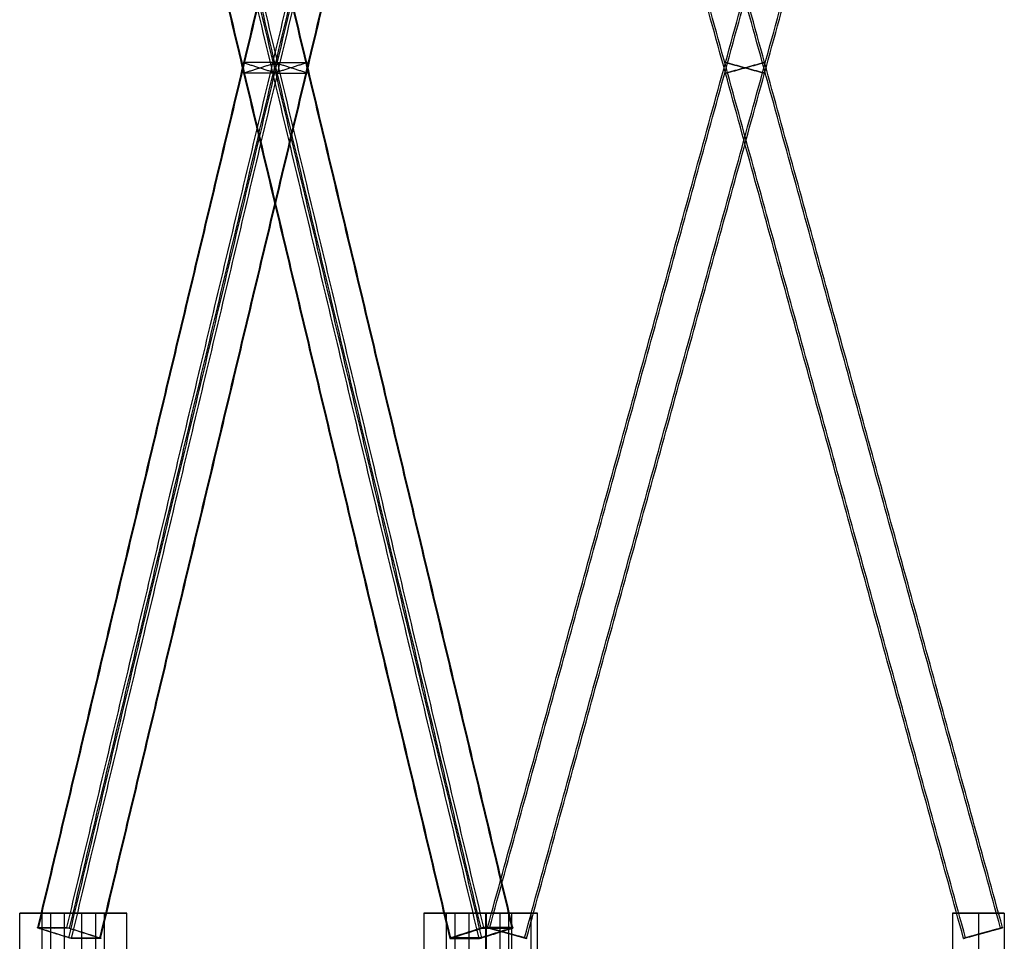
# Model space of a CAD drawing. Header units: metres. Extents: x -0.48 to 6.79, y -0.06 to 3.56.
# Tile 12 of 13: x 5.84 to 6.79, y 1.78 to 2.67. Entities that reach past the tile are written whole.
import ezdxf

# ---------------------------------------------------------------- set-up
doc = ezdxf.new("R2010")
doc.units = ezdxf.units.M
doc.layers.add('0 - Default', color=18, linetype='Continuous', true_color=0x000000)

msp = doc.modelspace()

# ---------------------------------------------------------------- linework, layer by layer
at = {"layer": '0 - Default'}
for p, q in [((5.85817, 1.80961, 1.68689), (5.91817, 1.80961, 1.58297)), ((5.86652, 1.80961, 1.62243), (5.90982, 1.80961, 1.64743)), ((6.24788, 1.80961, 1.91189), (6.30788, 1.80961, 1.80797)), ((6.29953, 1.80961, 1.87243), (6.25623, 1.80961, 1.84743)), ((6.28592, 1.80961, 0.0572), (6.33592, 1.80961, 0.0572)), ((6.31092, 1.80961, 0.1172), (6.31092, 1.80961, -0.0028)), ((6.78592, 1.80961, 0.0572), (6.73592, 1.80961, 0.0572)), ((6.76092, 1.80961, 0.1172), (6.76092, 1.80961, -0.0028)), ((5.86798, 1.79559, 1.62328), (5.86965, 1.79506, 1.62424)), ((6.28761, 1.79559, 0.0572), (6.28954, 1.79506, 0.0572)), ((6.2964, 1.79506, 1.87062), (6.29807, 1.79559, 1.87159)), ((6.78231, 1.79506, 0.0572), (6.78423, 1.79559, 0.0572)), ((5.87026, 1.79042, 1.65692), (5.86926, 1.79042, 1.65866)), ((5.89926, 1.79042, 1.60669), (5.89826, 1.79042, 1.60843)), ((5.89888, 1.78578, 1.64111), (5.90055, 1.78525, 1.64208)), ((6.26551, 1.78525, 1.85279), (6.26718, 1.78578, 1.85375)), ((6.26779, 1.79042, 1.88643), (6.26679, 1.79042, 1.88817)), ((6.29679, 1.79042, 1.83621), (6.29579, 1.79042, 1.83794)), ((6.30641, 1.79042, 0.0872), (6.30641, 1.79042, 0.0852)), ((6.30641, 1.79042, 0.0292), (6.30641, 1.79042, 0.0272)), ((6.32328, 1.78578, 0.0572), (6.32521, 1.78525, 0.0572)), ((6.74663, 1.78525, 0.0572), (6.74856, 1.78578, 0.0572)), ((6.76543, 1.79042, 0.0872), (6.76543, 1.79042, 0.0852)), ((6.76543, 1.79042, 0.0292), (6.76543, 1.79042, 0.0272))]:
    msp.add_line(p, q, dxfattribs=at)
for points in [[(5.85398, 1.79559, 1.64752), (6.05274, 2.62959, 1.76228), (6.25151, 3.46359, 1.87703)], [(5.85465, 1.79506, 1.65022), (6.05341, 2.62906, 1.76498), (6.25218, 3.46306, 1.87973)], [(5.88198, 1.79559, 1.59903), (6.08074, 2.62959, 1.71378), (6.27951, 3.46359, 1.82854)], [(6.2814, 1.79506, 1.8966), (6.08264, 2.62906, 1.78185), (5.88388, 3.46306, 1.66709)], [(5.88465, 1.79506, 1.59826), (6.08341, 2.62906, 1.71301), (6.28218, 3.46306, 1.82777)], [(6.28407, 1.79559, 1.89584), (6.08531, 2.62959, 1.78108), (5.88655, 3.46359, 1.66632)], [(6.3114, 1.79506, 1.84464), (6.11264, 2.62906, 1.72989), (5.91388, 3.46306, 1.61513)], [(6.31207, 1.79559, 1.84734), (6.11331, 2.62959, 1.73258), (5.91455, 3.46359, 1.61783)], [(6.28761, 1.79559, 0.0852), (6.51712, 2.62959, 0.0852), (6.74663, 3.46359, 0.0852)], [(6.28761, 1.79559, 0.0292), (6.51712, 2.62959, 0.0292), (6.74663, 3.46359, 0.0292)], [(6.28954, 1.79506, 0.0872), (6.51905, 2.62906, 0.0872), (6.74856, 3.46306, 0.0872)], [(6.28954, 1.79506, 0.0272), (6.51905, 2.62906, 0.0272), (6.74856, 3.46306, 0.0272)], [(6.78231, 1.79506, 0.0872), (6.5528, 2.62906, 0.0872), (6.32328, 3.46306, 0.0872)], [(6.78231, 1.79506, 0.0272), (6.5528, 2.62906, 0.0272), (6.32328, 3.46306, 0.0272)], [(6.78423, 1.79559, 0.0292), (6.55472, 2.62959, 0.0292), (6.32521, 3.46359, 0.0292)], [(6.78423, 1.79559, 0.0852), (6.55472, 2.62959, 0.0852), (6.32521, 3.46359, 0.0852)], [(6.25151, 1.78525, 1.87703), (6.05274, 2.61924, 1.76228), (5.85398, 3.45324, 1.64752)], [(6.25218, 1.78578, 1.87973), (6.05341, 2.61977, 1.76498), (5.85465, 3.45377, 1.65022)], [(6.27951, 1.78525, 1.82854), (6.08074, 2.61924, 1.71378), (5.88198, 3.45324, 1.59903)], [(5.88388, 1.78578, 1.66709), (6.08264, 2.61977, 1.78185), (6.2814, 3.45377, 1.8966)], [(6.28218, 1.78578, 1.82777), (6.08341, 2.61977, 1.71301), (5.88465, 3.45377, 1.59826)], [(5.88655, 1.78525, 1.66632), (6.08531, 2.61924, 1.78108), (6.28407, 3.45324, 1.89584)], [(5.91388, 1.78578, 1.61513), (6.11264, 2.61977, 1.72989), (6.3114, 3.45377, 1.84464)], [(5.91455, 1.78525, 1.61783), (6.11331, 2.61924, 1.73258), (6.31207, 3.45324, 1.84734)], [(6.74663, 1.78525, 0.0852), (6.51712, 2.61924, 0.0852), (6.28761, 3.45324, 0.0852)], [(6.74663, 1.78525, 0.0292), (6.51712, 2.61924, 0.0292), (6.28761, 3.45324, 0.0292)], [(6.74856, 1.78578, 0.0872), (6.51905, 2.61977, 0.0872), (6.28954, 3.45377, 0.0872)], [(6.74856, 1.78578, 0.0272), (6.51905, 2.61977, 0.0272), (6.28954, 3.45377, 0.0272)], [(6.32328, 1.78578, 0.0872), (6.5528, 2.61977, 0.0872), (6.78231, 3.45377, 0.0872)], [(6.32328, 1.78578, 0.0272), (6.5528, 2.61977, 0.0272), (6.78231, 3.45377, 0.0272)], [(6.32521, 1.78525, 0.0292), (6.55472, 2.61924, 0.0292), (6.78423, 3.45324, 0.0292)], [(6.32521, 1.78525, 0.0852), (6.55472, 2.61924, 0.0852), (6.78423, 3.45324, 0.0852)], [(5.83652, 1.80961, 1.67439), (5.85817, 1.80961, 1.68689), (5.87982, 1.80961, 1.69939)], [(5.83652, 1.68961, 1.67439), (5.83652, 1.74961, 1.67439), (5.83652, 1.80961, 1.67439)], [(5.89652, 1.80961, 1.57047), (5.86652, 1.80961, 1.62243), (5.83652, 1.80961, 1.67439)], [(5.85817, 1.68961, 1.68689), (5.85817, 1.74961, 1.68689), (5.85817, 1.80961, 1.68689)], [(5.86652, 1.68961, 1.62243), (5.86652, 1.74961, 1.62243), (5.86652, 1.80961, 1.62243)], [(5.87982, 1.68961, 1.69939), (5.87982, 1.74961, 1.69939), (5.87982, 1.80961, 1.69939)], [(5.87982, 1.80961, 1.69939), (5.90982, 1.80961, 1.64743), (5.93982, 1.80961, 1.59547)], [(5.89652, 1.68961, 1.57047), (5.89652, 1.74961, 1.57047), (5.89652, 1.80961, 1.57047)], [(5.93982, 1.80961, 1.59547), (5.91817, 1.80961, 1.58297), (5.89652, 1.80961, 1.57047)], [(5.90982, 1.68961, 1.64743), (5.90982, 1.74961, 1.64743), (5.90982, 1.80961, 1.64743)], [(5.91817, 1.68961, 1.58297), (5.91817, 1.74961, 1.58297), (5.91817, 1.80961, 1.58297)], [(5.93982, 1.68961, 1.59547), (5.93982, 1.74961, 1.59547), (5.93982, 1.80961, 1.59547)], [(6.26953, 1.80961, 1.92439), (6.24788, 1.80961, 1.91189), (6.22623, 1.80961, 1.89939)], [(6.22623, 1.80961, 1.89939), (6.22623, 1.74961, 1.89939), (6.22623, 1.68961, 1.89939)], [(6.22623, 1.80961, 1.89939), (6.25623, 1.80961, 1.84743), (6.28623, 1.80961, 1.79547)], [(6.24788, 1.80961, 1.91189), (6.24788, 1.74961, 1.91189), (6.24788, 1.68961, 1.91189)], [(6.25623, 1.80961, 1.84743), (6.25623, 1.74961, 1.84743), (6.25623, 1.68961, 1.84743)], [(6.26953, 1.80961, 1.92439), (6.26953, 1.74961, 1.92439), (6.26953, 1.68961, 1.92439)], [(6.32953, 1.80961, 1.82047), (6.29953, 1.80961, 1.87243), (6.26953, 1.80961, 1.92439)], [(6.28592, 1.80961, 0.1172), (6.31092, 1.80961, 0.1172), (6.33592, 1.80961, 0.1172)], [(6.28592, 1.68961, 0.1172), (6.28592, 1.74961, 0.1172), (6.28592, 1.80961, 0.1172)], [(6.28592, 1.68961, -0.0028), (6.28592, 1.74961, -0.0028), (6.28592, 1.80961, -0.0028)], [(6.33592, 1.80961, -0.0028), (6.31092, 1.80961, -0.0028), (6.28592, 1.80961, -0.0028)], [(6.28592, 1.80961, -0.0028), (6.28592, 1.80961, 0.0572), (6.28592, 1.80961, 0.1172)], [(6.28592, 1.68961, 0.0572), (6.28592, 1.74961, 0.0572), (6.28592, 1.80961, 0.0572)], [(6.28623, 1.80961, 1.79547), (6.28623, 1.74961, 1.79547), (6.28623, 1.68961, 1.79547)], [(6.28623, 1.80961, 1.79547), (6.30788, 1.80961, 1.80797), (6.32953, 1.80961, 1.82047)], [(6.29953, 1.80961, 1.87243), (6.29953, 1.74961, 1.87243), (6.29953, 1.68961, 1.87243)], [(6.30788, 1.80961, 1.80797), (6.30788, 1.74961, 1.80797), (6.30788, 1.68961, 1.80797)], [(6.31092, 1.68961, 0.1172), (6.31092, 1.74961, 0.1172), (6.31092, 1.80961, 0.1172)], [(6.31092, 1.68961, -0.0028), (6.31092, 1.74961, -0.0028), (6.31092, 1.80961, -0.0028)], [(6.32953, 1.80961, 1.82047), (6.32953, 1.74961, 1.82047), (6.32953, 1.68961, 1.82047)], [(6.33592, 1.68961, 0.1172), (6.33592, 1.74961, 0.1172), (6.33592, 1.80961, 0.1172)], [(6.33592, 1.68961, -0.0028), (6.33592, 1.74961, -0.0028), (6.33592, 1.80961, -0.0028)], [(6.33592, 1.80961, 0.1172), (6.33592, 1.80961, 0.0572), (6.33592, 1.80961, -0.0028)], [(6.33592, 1.68961, 0.0572), (6.33592, 1.74961, 0.0572), (6.33592, 1.80961, 0.0572)], [(6.78592, 1.80961, 0.1172), (6.76092, 1.80961, 0.1172), (6.73592, 1.80961, 0.1172)], [(6.73592, 1.80961, 0.1172), (6.73592, 1.74961, 0.1172), (6.73592, 1.68961, 0.1172)], [(6.73592, 1.80961, 0.1172), (6.73592, 1.80961, 0.0572), (6.73592, 1.80961, -0.0028)], [(6.73592, 1.80961, -0.0028), (6.73592, 1.74961, -0.0028), (6.73592, 1.68961, -0.0028)], [(6.73592, 1.80961, -0.0028), (6.76092, 1.80961, -0.0028), (6.78592, 1.80961, -0.0028)], [(6.73592, 1.80961, 0.0572), (6.73592, 1.74961, 0.0572), (6.73592, 1.68961, 0.0572)], [(6.76092, 1.80961, 0.1172), (6.76092, 1.74961, 0.1172), (6.76092, 1.68961, 0.1172)], [(6.76092, 1.80961, -0.0028), (6.76092, 1.74961, -0.0028), (6.76092, 1.68961, -0.0028)], [(6.78592, 1.80961, 0.1172), (6.78592, 1.74961, 0.1172), (6.78592, 1.68961, 0.1172)], [(6.78592, 1.80961, -0.0028), (6.78592, 1.74961, -0.0028), (6.78592, 1.68961, -0.0028)], [(6.78592, 1.80961, -0.0028), (6.78592, 1.80961, 0.0572), (6.78592, 1.80961, 0.1172)], [(6.78592, 1.80961, 0.0572), (6.78592, 1.74961, 0.0572), (6.78592, 1.68961, 0.0572)], [(5.88365, 1.79506, 1.59999), (5.86965, 1.79506, 1.62424), (5.85565, 1.79506, 1.64849)], [(5.85565, 1.79506, 1.64849), (5.87026, 1.79042, 1.65692), (5.88488, 1.78578, 1.66536)], [(5.91288, 1.78578, 1.61686), (5.89826, 1.79042, 1.60843), (5.88365, 1.79506, 1.59999)], [(6.25318, 1.78578, 1.878), (6.26779, 1.79042, 1.88643), (6.2824, 1.79506, 1.89487)], [(6.3104, 1.79506, 1.84637), (6.29579, 1.79042, 1.83794), (6.28118, 1.78578, 1.8295)], [(6.2824, 1.79506, 1.89487), (6.2964, 1.79506, 1.87062), (6.3104, 1.79506, 1.84637)], [(6.32328, 1.78578, 0.0292), (6.30641, 1.79042, 0.0292), (6.28954, 1.79506, 0.0292)], [(6.28954, 1.79506, 0.0852), (6.30641, 1.79042, 0.0852), (6.32328, 1.78578, 0.0852)], [(6.28954, 1.79506, 0.0292), (6.28954, 1.79506, 0.0572), (6.28954, 1.79506, 0.0852)], [(6.78231, 1.79506, 0.0292), (6.76543, 1.79042, 0.0292), (6.74856, 1.78578, 0.0292)], [(6.74856, 1.78578, 0.0852), (6.76543, 1.79042, 0.0852), (6.78231, 1.79506, 0.0852)], [(6.78231, 1.79506, 0.0852), (6.78231, 1.79506, 0.0572), (6.78231, 1.79506, 0.0292)], [(5.88488, 1.78578, 1.66536), (5.89888, 1.78578, 1.64111), (5.91288, 1.78578, 1.61686)], [(6.28118, 1.78578, 1.8295), (6.26718, 1.78578, 1.85375), (6.25318, 1.78578, 1.878)], [(6.32328, 1.78578, 0.0852), (6.32328, 1.78578, 0.0572), (6.32328, 1.78578, 0.0292)], [(6.74856, 1.78578, 0.0292), (6.74856, 1.78578, 0.0572), (6.74856, 1.78578, 0.0852)]]:
    msp.add_open_spline(points, degree=2, dxfattribs=at)
at = {"layer": '0 - Default', "extrusion": (0.229783, 0.964158, 0.132665)}
for points, weights, knots in [([(6.11331, 2.61924, 1.73258), (6.09931, 2.61924, 1.75683), (6.08531, 2.61924, 1.78108), (6.08431, 2.61924, 1.78281), (6.08264, 2.61977, 1.78185), (6.06803, 2.62442, 1.77341), (6.05341, 2.62906, 1.76498), (6.05174, 2.62959, 1.76401), (6.05274, 2.62959, 1.76228), (6.06674, 2.62959, 1.73803), (6.08074, 2.62959, 1.71378), (6.08174, 2.62959, 1.71205), (6.08341, 2.62906, 1.71301), (6.09803, 2.62442, 1.72145), (6.11264, 2.61977, 1.72989), (6.11431, 2.61924, 1.73085), (6.11331, 2.61924, 1.73258)], [1, 1, 1, 0.707106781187, 1, 1, 1, 0.707106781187, 1, 1, 1, 0.707106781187, 1, 1, 1, 0.707106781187, 1], [0, 0, 0, 0.056, 0.056, 0.0591416, 0.0591416, 0.0941416, 0.0941416, 0.0972832, 0.0972832, 0.1532832, 0.1532832, 0.1564248, 0.1564248, 0.1914248, 0.1914248, 0.1945664, 0.1945664, 0.1945664]), ([(5.91455, 1.78525, 1.61783), (5.91555, 1.78525, 1.6161), (5.91388, 1.78578, 1.61513), (5.89926, 1.79042, 1.60669), (5.88465, 1.79506, 1.59826), (5.88298, 1.79559, 1.59729), (5.88198, 1.79559, 1.59903), (5.86798, 1.79559, 1.62328), (5.85398, 1.79559, 1.64752), (5.85298, 1.79559, 1.64926), (5.85465, 1.79506, 1.65022), (5.86926, 1.79042, 1.65866), (5.88388, 1.78578, 1.66709), (5.88555, 1.78525, 1.66806), (5.88655, 1.78525, 1.66632), (5.90055, 1.78525, 1.64208), (5.91455, 1.78525, 1.61783)], [1, 0.707106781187, 1, 1, 1, 0.707106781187, 1, 1, 1, 0.707106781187, 1, 1, 1, 0.707106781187, 1, 1, 1], [-0.1945664, -0.1945664, -0.1945664, -0.1914248, -0.1914248, -0.1564248, -0.1564248, -0.1532832, -0.1532832, -0.0972832, -0.0972832, -0.0941416, -0.0941416, -0.0591416, -0.0591416, -0.056, -0.056, 0, 0, 0])]:
    msp.add_rational_spline(points, weights, degree=2, knots=knots, dxfattribs=at)
at = {"layer": '0 - Default', "extrusion": (0.229783, -0.964158, 0.132665)}
msp.add_rational_spline([(6.11331, 2.62959, 1.73258), (6.09931, 2.62959, 1.75683), (6.08531, 2.62959, 1.78108), (6.08431, 2.62959, 1.78281), (6.08264, 2.62906, 1.78185), (6.06803, 2.62442, 1.77341), (6.05341, 2.61977, 1.76498), (6.05174, 2.61924, 1.76401), (6.05274, 2.61924, 1.76228), (6.06674, 2.61924, 1.73803), (6.08074, 2.61924, 1.71378), (6.08174, 2.61924, 1.71205), (6.08341, 2.61977, 1.71301), (6.09803, 2.62442, 1.72145), (6.11264, 2.62906, 1.72989), (6.11431, 2.62959, 1.73085), (6.11331, 2.62959, 1.73258)], [1, 1, 1, 0.707106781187, 1, 1, 1, 0.707106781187, 1, 1, 1, 0.707106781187, 1, 1, 1, 0.707106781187, 1], degree=2, knots=[0, 0, 0, 0.056, 0.056, 0.0591416, 0.0591416, 0.0941416, 0.0941416, 0.0972832, 0.0972832, 0.1532832, 0.1532832, 0.1564248, 0.1564248, 0.1914248, 0.1914248, 0.1945664, 0.1945664, 0.1945664], dxfattribs=at)
at = {"layer": '0 - Default', "extrusion": (-0.26533, -0.964158, 5.07614e-08)}
for points, weights, knots in [([(6.55472, 2.61924, 0.0292), (6.55472, 2.61924, 0.0572), (6.55472, 2.61924, 0.0852), (6.55472, 2.61924, 0.0872), (6.5528, 2.61977, 0.0872), (6.53592, 2.62442, 0.0872), (6.51905, 2.62906, 0.0872), (6.51712, 2.62959, 0.0872), (6.51712, 2.62959, 0.0852), (6.51712, 2.62959, 0.0572), (6.51712, 2.62959, 0.0292), (6.51712, 2.62959, 0.0272), (6.51905, 2.62906, 0.0272), (6.53592, 2.62442, 0.0272), (6.5528, 2.61977, 0.0272), (6.55472, 2.61924, 0.0272), (6.55472, 2.61924, 0.0292)], [1, 1, 1, 0.707106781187, 1, 1, 1, 0.707106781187, 1, 1, 1, 0.707106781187, 1, 1, 1, 0.707106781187, 1], [0, 0, 0, 0.056, 0.056, 0.0591416, 0.0591416, 0.0941416, 0.0941416, 0.0972832, 0.0972832, 0.1532832, 0.1532832, 0.1564248, 0.1564248, 0.1914248, 0.1914248, 0.1945664, 0.1945664, 0.1945664]), ([(6.32521, 1.78525, 0.0292), (6.32521, 1.78525, 0.0272), (6.32328, 1.78578, 0.0272), (6.30641, 1.79042, 0.0272), (6.28954, 1.79506, 0.0272), (6.28761, 1.79559, 0.0272), (6.28761, 1.79559, 0.0292), (6.28761, 1.79559, 0.0572), (6.28761, 1.79559, 0.0852), (6.28761, 1.79559, 0.0872), (6.28954, 1.79506, 0.0872), (6.30641, 1.79042, 0.0872), (6.32328, 1.78578, 0.0872), (6.32521, 1.78525, 0.0872), (6.32521, 1.78525, 0.0852), (6.32521, 1.78525, 0.0572), (6.32521, 1.78525, 0.0292)], [1, 0.707106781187, 1, 1, 1, 0.707106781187, 1, 1, 1, 0.707106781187, 1, 1, 1, 0.707106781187, 1, 1, 1], [-0.1945664, -0.1945664, -0.1945664, -0.1914248, -0.1914248, -0.1564248, -0.1564248, -0.1532832, -0.1532832, -0.0972832, -0.0972832, -0.0941416, -0.0941416, -0.0591416, -0.0591416, -0.056, -0.056, 0, 0, 0])]:
    msp.add_rational_spline(points, weights, degree=2, knots=knots, dxfattribs=at)
at = {"layer": '0 - Default', "extrusion": (0.26533, -0.964158, -5.07614e-08)}
msp.add_rational_spline([(6.55472, 2.62959, 0.0292), (6.55472, 2.62959, 0.0572), (6.55472, 2.62959, 0.0852), (6.55472, 2.62959, 0.0872), (6.5528, 2.62906, 0.0872), (6.53592, 2.62442, 0.0872), (6.51905, 2.61977, 0.0872), (6.51712, 2.61924, 0.0872), (6.51712, 2.61924, 0.0852), (6.51712, 2.61924, 0.0572), (6.51712, 2.61924, 0.0292), (6.51712, 2.61924, 0.0272), (6.51905, 2.61977, 0.0272), (6.53592, 2.62442, 0.0272), (6.5528, 2.62906, 0.0272), (6.55472, 2.62959, 0.0272), (6.55472, 2.62959, 0.0292)], [1, 1, 1, 0.707106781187, 1, 1, 1, 0.707106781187, 1, 1, 1, 0.707106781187, 1, 1, 1, 0.707106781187, 1], degree=2, knots=[0, 0, 0, 0.056, 0.056, 0.0591416, 0.0591416, 0.0941416, 0.0941416, 0.0972832, 0.0972832, 0.1532832, 0.1532832, 0.1564248, 0.1564248, 0.1914248, 0.1914248, 0.1945664, 0.1945664, 0.1945664], dxfattribs=at)
at = {"layer": '0 - Default', "extrusion": (-0.229783, 0.964158, -0.132665)}
msp.add_rational_spline([(6.31207, 1.79559, 1.84734), (6.31307, 1.79559, 1.84561), (6.3114, 1.79506, 1.84464), (6.29679, 1.79042, 1.83621), (6.28218, 1.78578, 1.82777), (6.28051, 1.78525, 1.8268), (6.27951, 1.78525, 1.82854), (6.26551, 1.78525, 1.85279), (6.25151, 1.78525, 1.87703), (6.25051, 1.78525, 1.87877), (6.25218, 1.78578, 1.87973), (6.26679, 1.79042, 1.88817), (6.2814, 1.79506, 1.8966), (6.28307, 1.79559, 1.89757), (6.28407, 1.79559, 1.89584), (6.29807, 1.79559, 1.87159), (6.31207, 1.79559, 1.84734)], [1, 0.707106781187, 1, 1, 1, 0.707106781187, 1, 1, 1, 0.707106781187, 1, 1, 1, 0.707106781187, 1, 1, 1], degree=2, knots=[-0.1945664, -0.1945664, -0.1945664, -0.1914248, -0.1914248, -0.1564248, -0.1564248, -0.1532832, -0.1532832, -0.0972832, -0.0972832, -0.0941416, -0.0941416, -0.0591416, -0.0591416, -0.056, -0.056, 0, 0, 0], dxfattribs=at)
at = {"layer": '0 - Default', "extrusion": (-0.26533, 0.964158, 5.07614e-08)}
msp.add_rational_spline([(6.78423, 1.79559, 0.0292), (6.78423, 1.79559, 0.0272), (6.78231, 1.79506, 0.0272), (6.76543, 1.79042, 0.0272), (6.74856, 1.78578, 0.0272), (6.74663, 1.78525, 0.0272), (6.74663, 1.78525, 0.0292), (6.74663, 1.78525, 0.0572), (6.74663, 1.78525, 0.0852), (6.74663, 1.78525, 0.0872), (6.74856, 1.78578, 0.0872), (6.76543, 1.79042, 0.0872), (6.78231, 1.79506, 0.0872), (6.78423, 1.79559, 0.0872), (6.78423, 1.79559, 0.0852), (6.78423, 1.79559, 0.0572), (6.78423, 1.79559, 0.0292)], [1, 0.707106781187, 1, 1, 1, 0.707106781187, 1, 1, 1, 0.707106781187, 1, 1, 1, 0.707106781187, 1, 1, 1], degree=2, knots=[-0.1945664, -0.1945664, -0.1945664, -0.1914248, -0.1914248, -0.1564248, -0.1564248, -0.1532832, -0.1532832, -0.0972832, -0.0972832, -0.0941416, -0.0941416, -0.0591416, -0.0591416, -0.056, -0.056, 0, 0, 0], dxfattribs=at)

doc.saveas('drawing.dxf')
